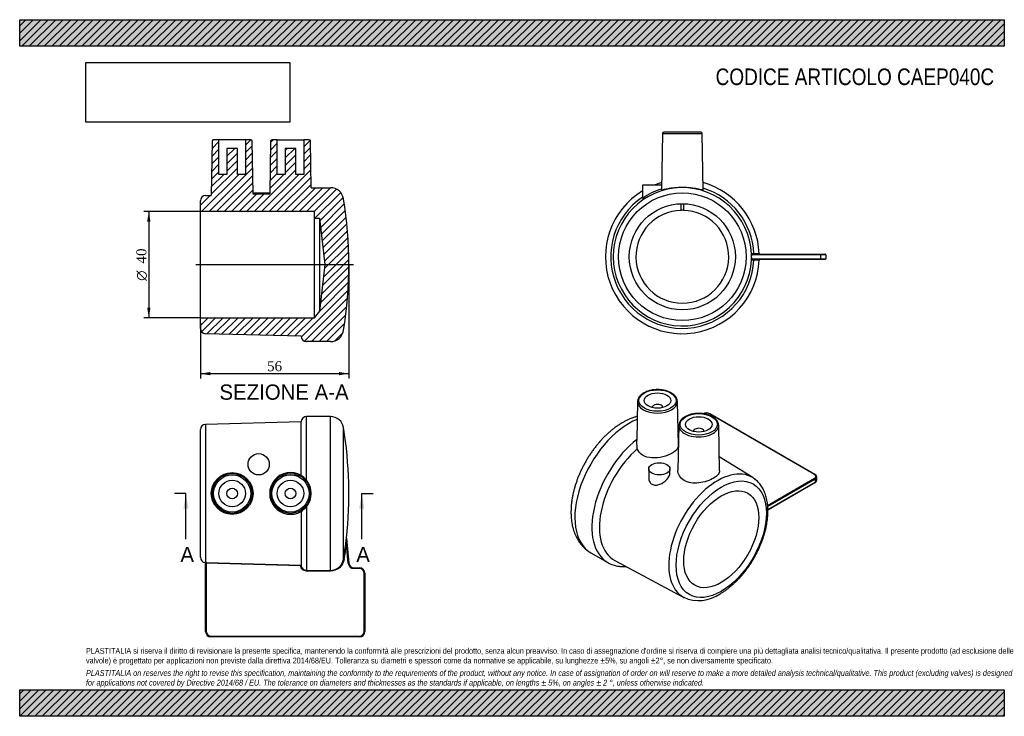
# Model space of a CAD drawing. Header units: millimetres. Extents: x 0 to 371, y 0 to 263.
import ezdxf
from ezdxf.enums import TextEntityAlignment as Align
from ezdxf.lldxf.tags import DXFTag

# ---------------------------------------------------------------- set-up
doc = ezdxf.new("R2010")
doc.units = ezdxf.units.MM
doc.header["$LTSCALE"] = 1.25
for name, color, linetype in [('CAEP040C', 7, 'Continuous'), ('Default', 7, 'Continuous'), ('DV4_Default', 7, 'Continuous')]:
    doc.layers.add(name, color=color, linetype=linetype)
doc.styles.add('SEACAD_Solid_Edge_ANSI', font='seans.ttf')
doc.styles.add('SEACAD_Solid_Edge_ANSI1_Symbols', font='semeca1.ttf')
doc.styles.add('SEACAD_Times_New_Roman', font='times.ttf')
tags = doc.linetypes.add('CENTER2', pattern=[28.575, 19.05, -3.175, 3.175, -3.175]).pattern_tags.tags
tags[10:11] = [DXFTag(74, 4), DXFTag(75, 0), DXFTag(340, '0'), DXFTag(46, 0.0), DXFTag(50, 0.0), DXFTag(44, 0.0), DXFTag(45, 0.0)]
tags[8:9] = [DXFTag(74, 4), DXFTag(75, 0), DXFTag(340, '0'), DXFTag(46, 0.0), DXFTag(50, 0.0), DXFTag(44, 0.0), DXFTag(45, 0.0)]
tags[6:7] = [DXFTag(74, 4), DXFTag(75, 0), DXFTag(340, '0'), DXFTag(46, 0.0), DXFTag(50, 0.0), DXFTag(44, 0.0), DXFTag(45, 0.0)]
tags[4:5] = [DXFTag(74, 4), DXFTag(75, 0), DXFTag(340, '0'), DXFTag(46, 0.0), DXFTag(50, 0.0), DXFTag(44, 0.0), DXFTag(45, 0.0)]
doc.dimstyles.new('ANSImm', dxfattribs={"dimtxt": 3.75, "dimasz": 3.75, "dimexe": 1.875, "dimexo": 0, "dimgap": 0.9375, "dimtad": 1, "dimdsep": 46, "dimtxsty": 'SEACAD_Times_New_Roman', "dimblk1": '_SE_FILLED', "dimblk2": '_SE_FILLED', "dimsah": 1, "dimcen": 1.875, "dimazin": 0, "dimtfac": 0.85, "dimtdec": 3, "dimtofl": 0, "dimtmove": 0, "dimatfit": 3, "dimfxl": 1, "dimarcsym": 0})
picture_1 = doc.add_image_def('image1.jpg', size_in_pixel=(4302, 1260))

# ---------------------------------------------------------------- blocks, each defined once
blk = doc.blocks.new('SE')
at = {"layer": 'CAEP040C', "color": 7, "linetype": 'Continuous'}
for p, q in [((108.12, 88.99), (108.12, 112.97)), ((117.18, 112.97), (108.12, 112.97)), ((117.18, 55), (117.18, 112.97)), ((68.12, 59.92), (68.12, 108.02)), ((106.12, 110.97), (70.06, 110.02)), ((70.06, 110.02), (70.06, 57.95)), ((106.12, 90.74), (106.12, 110.97)), ((122.12, 59.2), (122.12, 108.77)), ((108.12, 78.95), (108.12, 55)), ((106.12, 77.2), (106.12, 57)), ((123.2, 67.15), (123.2, 67.14)), ((123.2, 67.1), (124.12, 57.72)), ((122.92, 64.83), (123.17, 64.8)), ((123.87, 57.7), (123.17, 64.8)), ((70.12, 31.92), (70.12, 57.69)), ((70.37, 57.94), (106.11, 57)), ((70.37, 57.94), (70.37, 57.69)), ((70.37, 57.69), (70.37, 31.92)), ((105.88, 56.76), (70.37, 57.69)), ((106.11, 57), (106.12, 57)), ((122.12, 59.2), (122.36, 59.16)), ((123.87, 57.7), (124.12, 57.72)), ((126.11, 55.92), (128.12, 55.92)), ((126.11, 55.67), (126.11, 55.92)), ((128.12, 55.67), (128.12, 55.92)), ((108.12, 55), (117.18, 55)), ((108.12, 55), (108.12, 54.75)), ((117.18, 54.75), (108.12, 54.75)), ((117.18, 55), (117.18, 54.75)), ((128.12, 55.67), (126.11, 55.67)), ((129.87, 31.92), (129.87, 53.92)), ((129.87, 53.92), (130.12, 53.92)), ((130.12, 53.92), (130.12, 31.92)), ((70.12, 31.92), (70.37, 31.92)), ((72.12, 30.17), (128.12, 30.17)), ((72.12, 30.17), (72.12, 29.92)), ((128.12, 29.92), (72.12, 29.92)), ((128.12, 30.17), (128.12, 29.92)), ((129.87, 31.92), (130.12, 31.92))]:
    blk.add_line(p, q, dxfattribs=at)
for centre, radius in [((90.12, 94.97), 4), ((80.11, 83.97), 7.87), ((80.12, 83.97), 7.51), ((80.12, 83.97), 7.01), ((102.12, 83.97), 7.51), ((102.12, 83.97), 7.01), ((80.12, 83.97), 5), ((80.12, 83.97), 2), ((102.12, 83.97), 5), ((102.12, 83.97), 2)]:
    blk.add_circle(centre, radius, dxfattribs=at)
for centre, radius, start, end in [((108.12, 110.97), 2, 90, 180), ((117.18, 107.97), 5, 9.2209, 90), ((70.12, 108.02), 2, 91.5074, 180), ((-30.66, 83.97), 154.77, 353.7562, 9.2209), ((102.12, 83.97), 7.86, 59.4623, 300.5377), ((101.05, 82.95), 9.29, 40.5428, 56.9935), ((102.08, 83.97), 7.85, 320.2469, 39.7531), ((101.05, 84.99), 9.29, 303.0042, 319.4594), ((-75.14, 89.45), 199.59, 352.9138, 353.5837), ((123.44, 67.12), 0.25, 173.753, 185.6019), ((123.45, 67.11), 0.25, 173.7562, 185.6019), ((-30.66, 83.97), 154.77, 350.7906, 352.8956), ((-30.66, 83.97), 155.02, 350.7906, 352.8956), ((70.12, 59.92), 2, 180, 264.1971), ((70.12, 48.47), 9.48, 88.4509, 90.32), ((70.26, 56.75), 0.945, 83.7365, 98.9472), ((110.47, 52.54), 6.23, 134.2873, 137.4098), ((108.12, 57), 2, 179.9627, 269.9669), ((117.18, 60), 5, 270.0223, 350.8231), ((126.11, 57.92), 2.25, 185.6019, 270), ((126.11, 57.92), 2, 185.6019, 270), ((128.12, 53.92), 2, 0, 90), ((128.12, 53.92), 1.75, 0, 90), ((72.12, 31.92), 2, 180, 270), ((72.12, 31.92), 1.75, 180, 270), ((128.12, 31.92), 2, 270, 0), ((128.12, 31.92), 1.75, 270, 0)]:
    blk.add_arc(centre, radius, start, end, dxfattribs=at)
for points, knots in [([(123.17, 64.8), (123.18, 65.19), (123.18, 65.58), (123.19, 66.16), (123.19, 66.36), (123.19, 66.65), (123.19, 66.74), (123.19, 66.89), (123.19, 66.93), (123.19, 67), (123.19, 67.03), (123.2, 67.06), (123.2, 67.07), (123.2, 67.09), (123.2, 67.1), (123.2, 67.1)], [0, 0, 0, 0, 0.5, 0.5, 0.75, 0.75, 0.875, 0.875, 0.9375, 0.9375, 0.96875, 0.96875, 0.984375, 0.984375, 1, 1, 1, 1]), ([(69.91, 57.93), (69.89, 57.93), (69.87, 57.93), (69.87, 57.94), (69.94, 57.94), (70.06, 57.95)], [0.2847053, 0.2847053, 0.2847053, 0.2847053, 0.5, 0.5, 1, 1, 1, 1]), ([(69.91, 57.93), (69.91, 57.93), (69.91, 57.93), (69.91, 57.93), (69.93, 57.93), (69.96, 57.92), (70.01, 57.9), (70.06, 57.85), (70.1, 57.78), (70.12, 57.72), (70.11, 57.69), (70.11, 57.69)], [0.4021601, 0.4021601, 0.4021601, 0.4021601, 0.4100785, 0.4648085, 0.5010217, 0.5436701, 0.6325806, 0.73264, 0.8539044, 0.9870562, 1, 1, 1, 1]), ([(108.12, 54.75), (107.56, 54.75), (107.02, 54.96), (106.2, 55.69), (105.94, 56.21), (105.88, 56.76)], [0, 0, 0, 0, 0.5, 0.5, 1, 1, 1, 1]), ([(122.36, 59.16), (122.16, 57.93), (121.53, 56.81), (119.64, 55.2), (118.43, 54.75), (117.18, 54.75)], [0, 0, 0, 0, 0.5, 0.5, 1, 1, 1, 1])]:
    blk.add_open_spline(points, degree=3, knots=knots, dxfattribs=at)
blk = doc.blocks.new('SE1')
at = {"layer": 'CAEP040C', "color": 7, "linetype": 'Continuous'}
for p, q in [((242.34, 219.68), (241.97, 198.28)), ((242.34, 219.68), (257.36, 219.68)), ((256.86, 220.17), (242.84, 220.17)), ((257.73, 198.28), (257.36, 219.68)), ((242, 200.17), (234.85, 200.17)), ((234.85, 200.17), (234.85, 195.12)), ((249.35, 193.17), (250.35, 193.17)), ((249.35, 190.67), (249.35, 193.17)), ((250.35, 193.17), (250.35, 190.67)), ((250.35, 190.67), (249.35, 190.67)), ((275.88, 174.41), (276.82, 174.41)), ((276.82, 171.93), (275.88, 171.93)), ((275.9, 172.82), (275.9, 172.85)), ((276.13, 174.17), (301.91, 174.17)), ((301.91, 172.17), (276.13, 172.17)), ((301.91, 173.92), (276.14, 173.92)), ((276.14, 172.42), (301.91, 172.42)), ((276.82, 174.41), (276.82, 174.42)), ((276.82, 171.92), (276.82, 171.93)), ((301.91, 174.17), (303.66, 174.17)), ((301.91, 173.92), (301.91, 174.17)), ((301.91, 173.92), (301.91, 172.42)), ((303.91, 173.92), (301.91, 173.92)), ((301.91, 172.42), (303.91, 172.42)), ((301.91, 172.42), (301.91, 172.17)), ((303.66, 172.17), (301.91, 172.17)), ((303.91, 173.92), (303.91, 172.42))]:
    blk.add_line(p, q, dxfattribs=at)
for radius in [24.05, 20]:
    blk.add_circle((249.85, 173.17), radius, dxfattribs=at)
for centre, radius, start, end in [((242.84, 219.67), 0.5, 90, 179), ((256.86, 219.67), 0.5, 1, 90), ((249.85, 173.17), 29, 105.6704, 111.4104), ((249.85, 173.17), 29, 2.4493, 74.3296), ((249.85, 173.17), 29, 121.1474, 357.5507), ((249.85, 173.17), 26.05, 2.4906, 357.5094), ((246.91, 179.54), 19.7, 104.5817, 127.7561), ((249.85, 173.17), 27, 2.6535, 73.0543), ((249.85, 173.17), 27, 123.749, 357.3465), ((249.85, 173.17), 17.5, 91.5315, 88.4685), ((276.4, 174.34), 0.521, 172.3678, 184.0496), ((249.85, 173.17), 26.05, 0.7779, 2.4906), ((311.78, 174.94), 35.9, 181.0128, 182.2556), ((249.85, 173.17), 26.05, 357.5094, 359.2221), ((311.78, 171.41), 35.9, 177.7444, 178.9872), ((276.39, 172), 0.516, 175.8932, 187.6894), ((279.81, 173.71), 3.91, 182.6848, 183.2111), ((249.85, 173.17), 26.05, 359.2221, 0.7779), ((249.85, 173.17), 26.05, 359.3011, 0.6989), ((277.58, 174.08), 1.45, 176.4027, 186.281), ((277.58, 172.26), 1.45, 173.7134, 183.6028), ((277.07, 174.42), 0.246, 181.7853, 269.4168), ((277.07, 171.93), 0.246, 90.5832, 178.2147), ((279.08, 174.42), 0.25, 182.4493, 270), ((279.08, 171.92), 0.25, 90, 177.5507), ((303.66, 173.92), 0.25, 0, 90), ((303.66, 172.42), 0.25, 270, 0)]:
    blk.add_arc(centre, radius, start, end, dxfattribs=at)
for centre, major_axis, start_param, end_param in [((276.13, 174.42), (0, 0.25), 1.618309, 2.476435), ((276.13, 171.92), (0, -0.25), 3.746703, 4.664876), ((276.13, 174.42), (0, 0.25), 2.476435, 3.141593), ((276.13, 171.92), (0, -0.25), 3.141593, 3.746703)]:
    blk.add_ellipse(centre, major_axis=major_axis, ratio=0.999653, start_param=start_param, end_param=end_param, dxfattribs=at)
for points, knots in [([(257.73, 198.28), (257.74, 198.25), (257.54, 198.29), (256.77, 198.46), (256.19, 198.59), (254.76, 198.87), (253.89, 199.01), (252, 199.22), (250.96, 199.28), (248.89, 199.28), (247.86, 199.23), (245.93, 199.03), (245.06, 198.89), (243.59, 198.61), (243, 198.47), (242.19, 198.29), (241.98, 198.25), (241.97, 198.28), (241.97, 198.28), (241.97, 198.28)], [0.3766984, 0.3766984, 0.3766984, 0.3766984, 0.4375, 0.4375, 0.5, 0.5, 0.5625, 0.5625, 0.625, 0.625, 0.6875, 0.6875, 0.75, 0.75, 0.8125, 0.8125, 0.875, 0.875, 0.876069, 0.876069, 0.876069, 0.876069]), ([(276.14, 173.92), (276.08, 173.86), (276.02, 173.8), (275.93, 173.66), (275.9, 173.57), (275.9, 173.49)], [0, 0, 0, 0, 0.5, 0.5, 1, 1, 1, 1]), ([(275.9, 172.85), (275.9, 172.77), (275.93, 172.69), (276.02, 172.55), (276.08, 172.48), (276.14, 172.42)], [0, 0, 0, 0, 0.5, 0.5, 1, 1, 1, 1]), ([(276.82, 174.42), (277.09, 174.42), (277.35, 174.42), (277.83, 174.42), (278.06, 174.42), (278.33, 174.41), (278.42, 174.41), (278.56, 174.41), (278.62, 174.41), (278.72, 174.41), (278.76, 174.41), (278.81, 174.41), (278.83, 174.41), (278.83, 174.41)], [0, 0, 0, 0, 0.25, 0.25, 0.5, 0.5, 0.625, 0.625, 0.75, 0.75, 0.875, 0.875, 1, 1, 1, 1]), ([(278.83, 171.93), (278.83, 171.93), (278.81, 171.93), (278.76, 171.93), (278.72, 171.93), (278.62, 171.93), (278.56, 171.93), (278.42, 171.93), (278.33, 171.93), (278.06, 171.93), (277.83, 171.93), (277.35, 171.92), (277.09, 171.92), (276.82, 171.92)], [0, 0, 0, 0, 0.125, 0.125, 0.25, 0.25, 0.375, 0.375, 0.5, 0.5, 0.75, 0.75, 1, 1, 1, 1])]:
    blk.add_open_spline(points, degree=3, knots=knots, dxfattribs=at)
blk = doc.blocks.new('SE2')
at = {"layer": 'CAEP040C', "color": 7, "linetype": 'Continuous'}
for p, q in [((232.98, 118.63), (232.66, 103.87)), ((238.48, 116.37), (238.48, 116.33)), ((242.48, 116.33), (242.48, 116.37)), ((248.35, 102.01), (247.99, 118.63)), ((299.74, 91.14), (260.14, 114)), ((299.87, 91.15), (260.27, 114.01)), ((248.53, 109.65), (248.17, 92.81)), ((248.53, 109.45), (248.18, 109.64)), ((263.91, 92.55), (263.55, 109.65)), ((254.04, 107.38), (254.04, 107.35)), ((258.04, 107.35), (258.04, 107.38)), ((276.41, 89.94), (263.8, 97.77)), ((237.19, 93.26), (237.19, 89.78)), ((245.19, 91.8), (245.19, 93.26)), ((282.02, 79.48), (299.74, 89.71)), ((299.92, 89.4), (282.05, 79.09)), ((299.92, 89.4), (299.92, 88.18)), ((300.5, 88.99), (300.5, 90.22)), ((282.11, 77.9), (299.92, 88.18)), ((282.11, 77.81), (299.87, 88.06)), ((215.33, 61.64), (221.74, 57.94)), ((224.41, 58.71), (250.37, 44.82))]:
    blk.add_line(p, q, dxfattribs=at)
for centre, radius, start, end in [((252.52, 109.25), 4, 114.9105, 173.7165), ((258.91, 111.36), 2.98, 62.7709, 117.2291), ((256.05, 57.67), 14.04, 246.131, 305.0268)]:
    blk.add_arc(centre, radius, start, end, dxfattribs=at)
for centre, major_axis in [((240.48, 118.98), (7.01, 0)), ((240.48, 118.98), (5, 0)), ((256.04, 110), (-7.01, 0)), ((256.04, 110), (-5, 0)), ((241.19, 93.26), (-4, 0)), ((264.53, 66.72), (12.03, 20.83)), ((264.53, 66.72), (-10, -17.32))]:
    blk.add_ellipse(centre, major_axis=major_axis, ratio=0.57735, dxfattribs=at)
for centre, major_axis, start_param, end_param in [((240.48, 118.58), (-7.51, 0), 6.270842, 6.279977), ((240.48, 118.58), (-7.51, 0), 6.279977, 6.283185), ((240.48, 118.58), (-7.51, 0), 0, 3.136688), ((240.48, 116.37), (2, 0), 0, 3.170323), ((240.48, 116.37), (2, 0), 6.254455, 6.283185), ((240.48, 118.58), (-7.51, 0), 3.136688, 3.153936), ((229.83, 86.75), (-14.5, -25.11), 3.780137, 6.283185), ((258.91, 113.29), (1.75, 0), 0.785398, 2.356195), ((260.14, 113.8), (-0.125, -0.217), 3.141593, 3.926991), ((236.24, 83.05), (-14.5, -25.11), 3.284969, 3.304733), ((256.04, 109.6), (7.51, 0), 3.12925, 6.283185), ((256.04, 109.6), (7.51, 0), -3.162446, -3.153936), ((256.04, 107.38), (-2, 0), 3.112862, 6.283185), ((256.04, 109.6), (7.51, 0), 0.003033, 0.012343), ((256.04, 109.6), (7.51, 0), 0, 0.003033), ((236.24, 83.05), (14.5, 25.11), 0.95931, 3.141593), ((237.66, 82.24), (-13.5, -23.38), 3.324926, 3.338901), ((256.04, 107.38), (-2, 0), 0, 0.02873), ((237.66, 82.24), (13.5, 23.38), 1.038878, 3.160202), ((263.15, 67.52), (-13.03, -22.56), 3.122984, 6.301794), ((299.74, 90.93), (-0.125, -0.217), 3.1414, 3.926991), ((298.5, 90.42), (-1.75, 0), 2.356195, 3.926991), ((299.74, 89.5), (0.125, -0.217), 0.785398, 2.356194), ((298.5, 90.22), (-2, 0), 2.356195, 3.1271), ((299.74, 88.28), (-0.125, 0.217), 3.141593, 3.926991), ((298.5, 88.99), (-2, 0), 2.356195, 3.141593), ((236.24, 83.05), (14.5, 25.11), 3.141593, 3.142986)]:
    blk.add_ellipse(centre, major_axis=major_axis, ratio=0.57735, start_param=start_param, end_param=end_param, dxfattribs=at)
for points, knots in [([(247.98, 118.55), (247.99, 118.62), (247.99, 118.82), (247.93, 119.2), (247.8, 119.63), (247.6, 120.06), (247.34, 120.47), (247, 120.86), (246.61, 121.23), (246.16, 121.58), (245.65, 121.9), (245.09, 122.18), (244.49, 122.44), (243.85, 122.65), (243.19, 122.83), (242.49, 122.96), (241.78, 123.06), (241.06, 123.11), (240.33, 123.12), (239.61, 123.09), (238.89, 123.02), (238.18, 122.91), (237.5, 122.76), (236.85, 122.57), (236.22, 122.34), (235.64, 122.07), (235.1, 121.77), (234.61, 121.43), (234.17, 121.07), (233.8, 120.68), (233.49, 120.26), (233.25, 119.83), (233.08, 119.39), (232.99, 118.96), (232.98, 118.71), (232.98, 118.59)], [0, 0, 0, 0, 0.01338, 0.042923, 0.072489, 0.102295, 0.132488, 0.16311, 0.194109, 0.225375, 0.256793, 0.288272, 0.319742, 0.351176, 0.382569, 0.413923, 0.445244, 0.476543, 0.507832, 0.539122, 0.570421, 0.601743, 0.633098, 0.664498, 0.695955, 0.727476, 0.759061, 0.790699, 0.822349, 0.853923, 0.885307, 0.916361, 0.946969, 0.977102, 1, 1, 1, 1]), ([(232.86, 113.03), (232.67, 112.98), (232.12, 112.82), (231.21, 112.51), (230.11, 112.08), (229.02, 111.59), (227.93, 111.02), (226.84, 110.4), (225.77, 109.72), (224.7, 108.98), (223.66, 108.19), (222.63, 107.34), (221.62, 106.45), (220.63, 105.51), (219.67, 104.52), (218.74, 103.5), (217.83, 102.43), (216.95, 101.34), (216.1, 100.2), (215.28, 99.04), (214.5, 97.85), (213.75, 96.63), (213.05, 95.39), (212.38, 94.13), (211.75, 92.85), (211.16, 91.56), (210.62, 90.26), (210.12, 88.94), (209.66, 87.62), (209.26, 86.3), (208.9, 84.98), (208.59, 83.65), (208.34, 82.33), (208.13, 81.02), (207.98, 79.71), (207.89, 78.42), (207.85, 77.15), (207.87, 75.89), (207.95, 74.66), (208.09, 73.45), (208.29, 72.27), (208.54, 71.13), (208.86, 70.02), (209.24, 68.96), (209.67, 67.95), (210.16, 66.99), (210.7, 66.09), (211.29, 65.24), (211.92, 64.45), (212.6, 63.72), (213.33, 63.05), (214.08, 62.45), (214.77, 61.97), (215.17, 61.74), (215.34, 61.64)], [0.1754402, 0.1754402, 0.1754402, 0.1754402, 0.1835773, 0.1996625, 0.2158885, 0.2322241, 0.2486381, 0.2651016, 0.2815902, 0.2980804, 0.3145575, 0.3310126, 0.3474406, 0.3638389, 0.3802074, 0.3965473, 0.4128609, 0.4291514, 0.4454225, 0.4616783, 0.4779231, 0.4941614, 0.5103978, 0.5266366, 0.5428814, 0.5591367, 0.5754073, 0.5916977, 0.6080126, 0.6243562, 0.6407325, 0.6571449, 0.6735961, 0.6900876, 0.7066191, 0.723188, 0.7397889, 0.756412, 0.7730393, 0.7896464, 0.8062056, 0.8226843, 0.8390469, 0.8552578, 0.8712852, 0.8871048, 0.9027018, 0.9180732, 0.9332267, 0.9481799, 0.9629583, 0.9775932, 0.99212, 1, 1, 1, 1]), ([(263.54, 109.6), (263.55, 109.63), (263.55, 109.79), (263.51, 110.13), (263.39, 110.56), (263.2, 110.99), (262.95, 111.4), (262.63, 111.8), (262.25, 112.18), (261.81, 112.53), (261.31, 112.86), (260.76, 113.15), (260.17, 113.41), (259.54, 113.63), (258.88, 113.81), (258.19, 113.96), (257.48, 114.06), (256.76, 114.12), (256.04, 114.14), (255.31, 114.12), (254.59, 114.06), (253.88, 113.95), (253.19, 113.81), (252.53, 113.63), (251.9, 113.41), (251.32, 113.15), (251.01, 112.98), (250.83, 112.88)], [0, 0, 0, 0, 0.006465, 0.04607, 0.085662, 0.125521, 0.165869, 0.206793, 0.248243, 0.290084, 0.332158, 0.374335, 0.416515, 0.458652, 0.500733, 0.542761, 0.584743, 0.626693, 0.668626, 0.710556, 0.752498, 0.794465, 0.836475, 0.878542, 0.920682, 0.962905, 1, 1, 1, 1]), ([(232.87, 100.81), (232.87, 100.95), (232.87, 101.1), (232.85, 101.4), (232.84, 101.56), (232.81, 101.89), (232.79, 102.05), (232.76, 102.37), (232.74, 102.54), (232.69, 103.01), (232.67, 103.31), (232.66, 103.68), (232.66, 103.78), (232.66, 103.88)], [0, 0, 0, 0, 0.125, 0.125, 0.25, 0.25, 0.375, 0.375, 0.5, 0.5, 0.75, 0.75, 0.8442826, 0.8442826, 0.8442826, 0.8442826]), ([(248.34, 102.01), (248.35, 101.68), (248.26, 101.35), (247.73, 100.38), (247.02, 99.76), (245.06, 98.62), (243.81, 98.12), (241.16, 97.46), (239.75, 97.29), (237.07, 97.46), (235.84, 97.81), (233.91, 99.02), (233.2, 99.87), (232.87, 100.81)], [0.3105807, 0.3105807, 0.3105807, 0.3105807, 0.375, 0.375, 0.5, 0.5, 0.625, 0.625, 0.75, 0.75, 0.875, 0.875, 1, 1, 1, 1]), ([(237.19, 89.76), (237.2, 89.28), (237.3, 88.82), (237.72, 88.02), (238.04, 87.68), (238.83, 87.23), (239.31, 87.12), (240.32, 87.12), (240.84, 87.24), (242.37, 87.8), (243.33, 88.47), (244.73, 90.03), (245.18, 90.95), (245.19, 91.79), (245.19, 91.79), (245.19, 91.8)], [0, 0, 0, 0, 0.0625, 0.0625, 0.125, 0.125, 0.1875, 0.1875, 0.25, 0.25, 0.375, 0.375, 0.5, 0.5, 0.5010127, 0.5010127, 0.5010127, 0.5010127]), ([(263.91, 92.55), (263.91, 92.54), (263.91, 92.54), (263.92, 92.06), (263.73, 91.58), (262.96, 90.64), (262.38, 90.18), (260.93, 89.33), (260.06, 88.95), (258.14, 88.31), (257.12, 88.08), (255.07, 87.84), (254.03, 87.84), (252.13, 88.14), (251.24, 88.44), (249.77, 89.32), (249.18, 89.91), (248.38, 91.22), (248.18, 91.96), (248.17, 92.7)], [0.4996253, 0.4996253, 0.4996253, 0.4996253, 0.5, 0.5, 0.5625, 0.5625, 0.625, 0.625, 0.6875, 0.6875, 0.75, 0.75, 0.8125, 0.8125, 0.875, 0.875, 0.9375, 0.9375, 1, 1, 1, 1]), ([(264.11, 46.17), (264.3, 46.28), (264.78, 46.56), (265.63, 47.11), (266.6, 47.79), (267.57, 48.53), (268.52, 49.32), (269.45, 50.16), (270.37, 51.05), (271.27, 51.98), (272.15, 52.95), (273, 53.96), (273.82, 55), (274.62, 56.08), (275.38, 57.19), (276.11, 58.33), (276.81, 59.49), (277.47, 60.67), (278.1, 61.87), (278.68, 63.08), (279.23, 64.31), (279.73, 65.54), (280.18, 66.78), (280.6, 68.02), (280.96, 69.27), (281.28, 70.51), (281.55, 71.74), (281.76, 72.96), (281.93, 74.17), (282.05, 75.37), (282.11, 76.54), (282.12, 77.69), (282.08, 78.82), (281.99, 79.92), (281.84, 80.99), (281.63, 82.02), (281.37, 83.01), (281.06, 83.96), (280.7, 84.87), (280.28, 85.72), (279.81, 86.53), (279.3, 87.27), (278.74, 87.97), (278.14, 88.6), (277.5, 89.17), (276.91, 89.62), (276.55, 89.84), (276.4, 89.94)], [0, 0, 0, 0, 0.012172, 0.035076, 0.057966, 0.080839, 0.103694, 0.126528, 0.149341, 0.172133, 0.194907, 0.217664, 0.240406, 0.263136, 0.285857, 0.308572, 0.331283, 0.353993, 0.376705, 0.399422, 0.422146, 0.44488, 0.467627, 0.49039, 0.513173, 0.535976, 0.558803, 0.581656, 0.604535, 0.627441, 0.650373, 0.673328, 0.696299, 0.719278, 0.742247, 0.765187, 0.788075, 0.81088, 0.833573, 0.85612, 0.878494, 0.900674, 0.922651, 0.944429, 0.966028, 0.98748, 1, 1, 1, 1]), ([(300.49, 90.2), (300.5, 90.23), (300.51, 90.33), (300.46, 90.53), (300.34, 90.75), (300.16, 90.95), (299.99, 91.08), (299.89, 91.14), (299.87, 91.15)], [0, 0, 0, 0, 0.075804, 0.290668, 0.505139, 0.726273, 0.953144, 1, 1, 1, 1]), ([(299.87, 88.06), (299.92, 88.1), (300.05, 88.18), (300.25, 88.35), (300.4, 88.57), (300.49, 88.79), (300.49, 88.92), (300.5, 88.98)], [0, 0, 0, 0, 0.13177, 0.380516, 0.628007, 0.841387, 1, 1, 1, 1]), ([(221.77, 57.93), (221.87, 57.87), (222.2, 57.68), (222.85, 57.37), (223.67, 57.05), (224.52, 56.79), (225.4, 56.6), (226.31, 56.47), (227.24, 56.4), (228.03, 56.4), (228.5, 56.43), (228.64, 56.44)], [0, 0, 0, 0, 0.0077254, 0.0282135, 0.0487058, 0.0692443, 0.0898687, 0.1106118, 0.1314977, 0.1525404, 0.1622609, 0.1622609, 0.1622609, 0.1622609])]:
    blk.add_open_spline(points, degree=3, knots=knots, dxfattribs=at)
blk.add_open_spline([(248.17, 92.7), (248.17, 92.74), (248.17, 92.78), (248.17, 92.81)], degree=3, dxfattribs=at)
blk = doc.blocks.new('SE4')
at = {"color": 7, "linetype": 'Continuous', "style": 'SEACAD_Solid_Edge_ANSI'}
blk.add_text('A', height=5.75, dxfattribs=at).set_placement((60.6, 63.85), align=Align.TOP_LEFT)
blk = doc.blocks.new('SE5')
at = {"color": 7, "linetype": 'Continuous', "style": 'SEACAD_Solid_Edge_ANSI'}
blk.add_text('A', height=5.75, dxfattribs=at).set_placement((126.9, 63.85), align=Align.TOP_LEFT)
blk = doc.blocks.new('SEANNOT_GROUP')
at = {"linetype": 'Continuous'}
blk.add_hatch(color=7, dxfattribs=at).paths.add_polyline_path([(63.63, 78.22), (62.68, 83.97), (61.72, 78.22)])
at = {"color": 7, "linetype": 'Continuous'}
blk.add_lwpolyline([(62.68, 66.72), (62.68, 83.97)], dxfattribs=at)
blk = doc.blocks.new('SEANNOT_GROUP1')
at = {"linetype": 'Continuous'}
blk.add_hatch(color=7, dxfattribs=at).paths.add_polyline_path([(129.93, 78.22), (128.98, 83.97), (128.02, 78.22)])
at = {"color": 7, "linetype": 'Continuous'}
blk.add_lwpolyline([(128.98, 66.72), (128.98, 83.97)], dxfattribs=at)
blk = doc.blocks.new('SE3')
at = {"layer": 'Default', "color": 7, "linetype": 'CENTER2'}
for p, q in [((62.68, 83.97), (58.36, 83.97)), ((128.98, 83.97), (133.29, 83.97))]:
    blk.add_line(p, q, dxfattribs=at)
at = {"layer": 'Default', "color": 7, "linetype": 'CENTER2', "const_width": 0.0001}
blk.add_lwpolyline([(62.68, 83.97), (128.98, 83.97)], dxfattribs=at)
at = {"layer": 'Default'}
for name in ['SEANNOT_GROUP', 'SEANNOT_GROUP1', 'SE4', 'SE5']:
    blk.add_blockref(name, (0, 0), dxfattribs=at)
blk = doc.blocks.new('SE6')
at = {"layer": 'CAEP040C', "linetype": 'Continuous'}
h = blk.add_hatch(dxfattribs=at)
h.set_pattern_fill('LINE', scale=0.62992, angle=45, style=0)
edge = h.paths.add_edge_path()
edge.add_line((100.12, 204.2), (97.12, 204.2))
edge.add_line((97.12, 204.2), (97.12, 217.2))
edge.add_line((97.12, 217.2), (95.11, 217.2))
edge.add_arc((95.11, 216.7), 0.5, 90, 179)
edge.add_line((94.61, 216.71), (94.26, 196.89))
edge.add_line((94.26, 196.89), (87.97, 196.73))
edge.add_line((87.97, 196.73), (87.62, 216.71))
edge.add_arc((87.12, 216.7), 0.5, 1, 90)
edge.add_line((87.12, 217.2), (85.12, 217.2))
edge.add_line((85.12, 217.2), (85.12, 204.2))
edge.add_line((85.12, 204.2), (82.12, 204.2))
edge.add_line((82.12, 204.2), (82.12, 214))
edge.add_line((82.12, 214), (78.12, 214))
edge.add_line((78.12, 214), (78.12, 204.2))
edge.add_line((78.12, 204.2), (75.12, 204.2))
edge.add_line((75.12, 204.2), (75.12, 217.2))
edge.add_line((75.12, 217.2), (73.11, 217.2))
edge.add_arc((73.11, 216.7), 0.5, 90, 179)
edge.add_line((72.61, 216.71), (72.25, 196.31))
edge.add_line((72.25, 196.31), (70.06, 196.25))
edge.add_arc((70.12, 194.26), 2, 91.5074, 180)
edge.add_line((68.12, 194.26), (68.12, 190.2))
edge.add_line((68.12, 190.2), (111.12, 190.2))
edge.add_line((111.12, 190.2), (111.12, 187.7))
edge.add_line((111.12, 187.7), (113.12, 187.7))
edge.add_line((113.12, 187.7), (115.12, 170.2))
edge.add_line((115.12, 170.2), (113.12, 152.7))
edge.add_line((113.12, 152.7), (111.12, 150.2))
edge.add_line((111.12, 150.2), (68.12, 150.2))
edge.add_line((68.12, 150.2), (68.12, 146.15))
edge.add_arc((70.12, 146.15), 2, 180, 268.4926)
edge.add_line((70.06, 144.15), (106.12, 143.2))
edge.add_arc((108.12, 143.2), 2, 180, 270)
edge.add_line((108.12, 141.2), (117.18, 141.2))
edge.add_arc((117.18, 146.2), 5, 270, 350.7791)
edge.add_arc((-30.66, 170.2), 154.77, 350.7791, 369.2209)
edge.add_arc((117.18, 194.2), 5, 9.2209, 90)
edge.add_line((117.18, 199.2), (109.93, 199.2))
edge.add_line((109.93, 199.2), (109.62, 216.71))
edge.add_arc((109.12, 216.7), 0.5, 1, 90)
edge.add_line((109.12, 217.2), (107.12, 217.2))
edge.add_line((107.12, 217.2), (107.12, 204.2))
edge.add_line((107.12, 204.2), (104.12, 204.2))
edge.add_line((104.12, 204.2), (104.12, 214))
edge.add_line((104.12, 214), (100.12, 214))
edge.add_line((100.12, 214), (100.12, 204.2))
at = {"layer": 'CAEP040C', "color": 7, "linetype": 'Continuous'}
for p, q in [((72.61, 216.71), (72.25, 196.31)), ((75.12, 217.2), (73.11, 217.2)), ((85.12, 217.2), (75.12, 217.2)), ((75.12, 204.2), (75.12, 217.2)), ((87.12, 217.2), (85.12, 217.2)), ((85.12, 217.2), (85.12, 204.2)), ((87.97, 196.73), (87.62, 216.71)), ((94.61, 216.71), (94.26, 196.89)), ((97.12, 217.2), (95.11, 217.2)), ((97.12, 217.2), (107.12, 217.2)), ((97.12, 204.2), (97.12, 217.2)), ((107.12, 217.2), (107.12, 204.2)), ((109.12, 217.2), (107.12, 217.2)), ((109.93, 199.2), (109.62, 216.71)), ((82.12, 214), (78.12, 214)), ((78.12, 214), (78.12, 204.2)), ((82.12, 204.2), (82.12, 214)), ((100.12, 214), (100.12, 204.2)), ((104.12, 214), (100.12, 214)), ((104.12, 204.2), (104.12, 214)), ((78.12, 204.2), (75.12, 204.2)), ((85.12, 204.2), (82.12, 204.2)), ((100.12, 204.2), (97.12, 204.2)), ((107.12, 204.2), (104.12, 204.2)), ((87.96, 197.2), (94.12, 197.2)), ((87.97, 196.73), (94.26, 196.89)), ((94.12, 196.89), (94.12, 197.2)), ((109.93, 199.2), (117.18, 199.2)), ((68.12, 190.2), (68.12, 194.26)), ((70.06, 196.25), (72.25, 196.31)), ((68.12, 150.2), (68.12, 190.2)), ((111.12, 190.2), (68.12, 190.2)), ((111.12, 187.7), (111.12, 190.2)), ((111.12, 150.2), (111.12, 187.7)), ((111.12, 187.7), (113.12, 187.7)), ((113.12, 152.7), (113.12, 187.7)), ((115.12, 170.2), (113.12, 187.7)), ((113.12, 152.7), (115.12, 170.2)), ((111.12, 150.2), (113.12, 152.7)), ((68.12, 146.15), (68.12, 150.2)), ((68.12, 150.2), (111.12, 150.2)), ((106.12, 143.2), (70.06, 144.15)), ((117.18, 141.2), (108.12, 141.2))]:
    blk.add_line(p, q, dxfattribs=at)
for centre, radius, start, end in [((73.11, 216.7), 0.5, 90, 179), ((87.12, 216.7), 0.5, 1, 90), ((95.11, 216.7), 0.5, 90, 179), ((109.12, 216.7), 0.5, 1, 90), ((117.18, 194.2), 5, 9.2209, 90), ((70.12, 194.26), 2, 91.5074, 180), ((-30.66, 170.2), 154.77, 350.7791, 9.2209), ((70.12, 146.15), 2, 180, 268.4926), ((117.18, 146.2), 5, 270, 350.7791), ((108.12, 143.2), 2, 180, 270)]:
    blk.add_arc(centre, radius, start, end, dxfattribs=at)
at = {"layer": 'DV4_Default', "color": 7, "linetype": 'CENTER2'}
blk.add_line((66.37, 170.2), (125.87, 170.2), dxfattribs=at)
blk = doc.blocks.new('GDimGGroup')
at = {"layer": 'Default', "linetype": 'Continuous'}
for points in [[(48.06, 186.45), (49.31, 186.45), (48.69, 190.2)], [(48.06, 153.95), (48.69, 150.2), (49.31, 153.95)]]:
    blk.add_hatch(color=7, dxfattribs=at).paths.add_polyline_path(points)
at = {"layer": 'Default', "color": 7, "linetype": 'Continuous'}
for p, q in [((68.12, 190.2), (46.81, 190.2)), ((48.69, 190.2), (48.69, 150.2)), ((68.12, 150.2), (46.81, 150.2))]:
    blk.add_line(p, q, dxfattribs=at)
for s, style, p in [('40', 'SEACAD_Times_New_Roman', (44, 170.62)), ('O', 'SEACAD_Solid_Edge_ANSI1_Symbols', (44, 164.1))]:
    blk.add_text(s, height=3.75, rotation=90, dxfattribs=dict(at, style=style)).set_placement(p, align=Align.TOP_LEFT)
blk = doc.blocks.new('DMBLK15')
at = {"layer": 'Default', "linetype": 'Continuous'}
for points in [[(71.87, 128.5), (71.87, 129.75), (68.12, 129.12)], [(120.37, 128.5), (124.12, 129.12), (120.37, 129.75)]]:
    blk.add_hatch(color=7, dxfattribs=at).paths.add_polyline_path(points)
at = {"layer": 'Default', "color": 7, "linetype": 'Continuous'}
for p, q in [((124.12, 170.2), (124.12, 127.25)), ((68.12, 148.18), (68.12, 127.25)), ((68.12, 129.12), (124.12, 129.12))]:
    blk.add_line(p, q, dxfattribs=at)
at = {"layer": 'Default', "color": 7, "linetype": 'Continuous', "style": 'SEACAD_Times_New_Roman'}
blk.add_text('56', height=3.75, dxfattribs=at).set_placement((93.27, 133.81), align=Align.TOP_LEFT)
blk = doc.blocks.new('_SE_FILLED')
at = {"color": 0}
blk.add_line((0, 0), (-1, 0), dxfattribs=at)
blk.add_solid([(0, 0), (-1, -0.1665), (-1, 0.1665), (0, 0)], dxfattribs=at)

msp = doc.modelspace()

# ---------------------------------------------------------------- hatches: boundary and pattern name
at = {"layer": 'Default', "linetype": 'Continuous'}
h = msp.add_hatch(dxfattribs=at)
h.set_pattern_fill('LINE', scale=0.62992, angle=45, style=0)
h.paths.add_polyline_path([(371.25, 252.5), (371.25, 262.5), (0, 262.5), (0, 252.5)])
for points in [[(371.25, 252.5), (371.25, 262.5), (0, 262.5), (0, 252.5)], [(371.25, 0), (371.25, 10), (0, 10), (0, 0)]]:
    msp.add_hatch(color=7, dxfattribs=at).paths.add_polyline_path(points)
h = msp.add_hatch(dxfattribs=at)
h.set_pattern_fill('LINE', scale=0.62992, angle=45, style=0)
h.paths.add_polyline_path([(371.25, 0), (371.25, 10), (0, 10), (0, 0)])

# ---------------------------------------------------------------- linework, layer by layer
at = {"layer": 'Default', "color": 7, "linetype": 'Continuous'}
for p, q in [((0, 262.5), (371.25, 262.5)), ((0, 252.5), (0, 262.5)), ((371.25, 262.5), (371.25, 252.5)), ((371.25, 252.5), (0, 252.5)), ((0, 10), (371.25, 10)), ((0, 0), (0, 10)), ((371.25, 10), (371.25, 0)), ((371.25, 0), (0, 0))]:
    msp.add_line(p, q, dxfattribs=at)

# ---------------------------------------------------------------- block references
at = {"layer": 'Default'}
for name in ['SE1', 'SE6', 'GDimGGroup', 'SE2', 'SE', 'SE3']:
    msp.add_blockref(name, (0, 0), dxfattribs=at)

# ---------------------------------------------------------------- texts
at = {"layer": 'Default', "color": 7, "linetype": 'Continuous', "style": 'SEACAD_Solid_Edge_ANSI'}
msp.add_text('SEZIONE A-A', height=5.75, dxfattribs=at).set_placement((75.33, 125.044), align=Align.TOP_LEFT)
at = {"layer": 'Default', "attachment_point": 1}
for s, insert, char_height, width in [('{\\fArial Narrow|b0||i0||c0|p34;\\C7;\\H6.25;\\W1.;CODICE ARTICOLO CAEP040C}', (262.399, 244.113), 6.25, 105.16052), ("{\\fArial Narrow|b0||i0||c0|p34;\\C7;\\H2.1875;\\W1.;PLASTITALIA si riserva il diritto di revisionare la presente specifica, mantenendo la conformità alle prescrizioni del prodotto, senza alcun preavviso. In caso di assegnazione d'ordine si riserva di compiere una più dettagliata analisi tecnico/qualitativa. Il presente prodotto (ad esclusione delle \\P}{\\fArial Narrow|b0||i0||c0|p34;\\C7;\\H2.1875;\\W1.;valvole) è progettato per applicazioni non previste dalla direttiva 2014/68/EU. Tolleranza su diametri e spessori come da normative se applicabile, su lunghezze ±5%, su angoli ±2°, se non diversamente specificato.\\P}{\\fArial Narrow|b0||i0||c0|p34;\\C7;\\H0.625;\\W1.;   \\P}{\\fArial Narrow|b0||i1||c0|p34;\\C7;\\H2.1875;\\W1.;PLASTITALIA on reserves the right to revise this specification, maintaining the conformity to the requirements of the product, without any notice. In case of assignation of order on will reserve to make a more detailed analysis technical/qualitative. This product (excluding valves) is designed \\P}{\\fArial Narrow|b0||i1||c0|p34;\\C7;\\H2.1875;\\W1.;for applications not covered by Directive 2014/68 / EU. The tolerance on diameters and thicknesses as the standards if applicable, on lengths ± 5%, on angles ± 2 °, unless otherwise indicated.\\P}", (25, 25.753), 2.1875, 321.25)]:
    msp.add_mtext(s, dxfattribs=dict(at, insert=insert, char_height=char_height, width=width))

# ---------------------------------------------------------------- dimensions: what is measured, and where the dimension line sits
at = {"layer": 'Default', "color": 7, "linetype": 'Continuous'}
dim = msp.add_linear_dim(base=(124.115, 129.121), p1=(68.115, 148.177), p2=(124.115, 170.203), text='\\A1;<>', dimstyle='ANSImm', dxfattribs=at)
dim.commit()
dim.dimension.update_dxf_attribs({"geometry": 'DMBLK15', "text_midpoint": (96.115, 129.121), "dimtype": 160})

# ---------------------------------------------------------------- pictures from other files: only their frames are drawn
image = msp.add_image(picture_1, insert=(25, 223.879), size_in_units=(76.821, 22.5))
image.dxf.flags = 7

doc.saveas('drawing.dxf')
